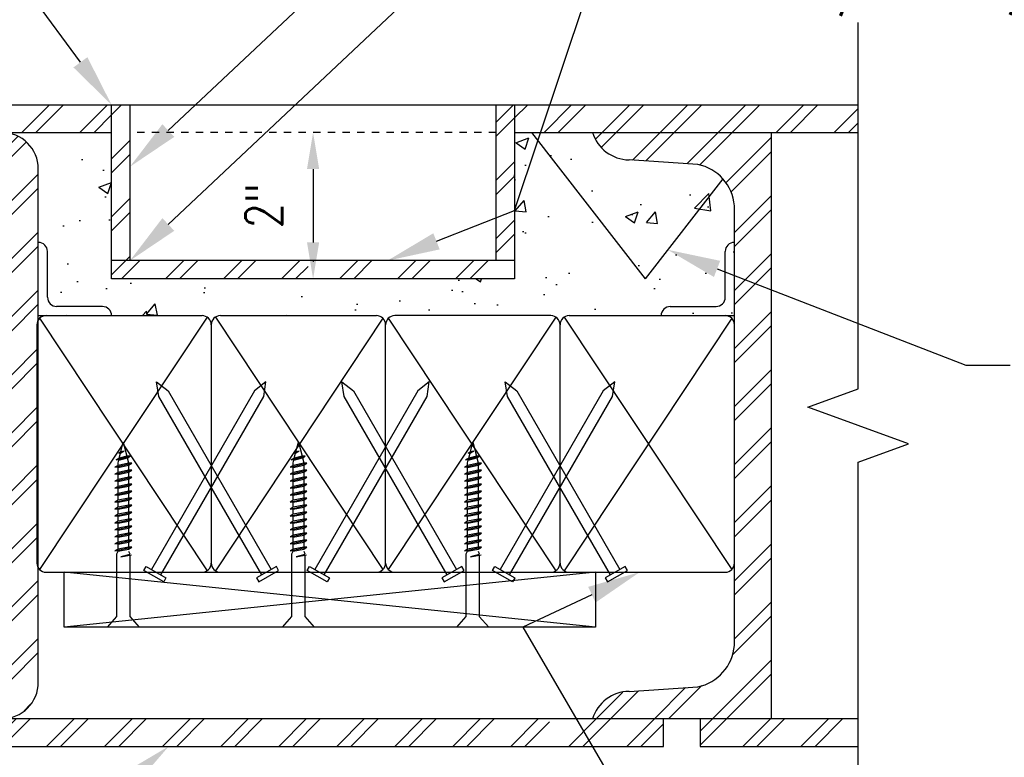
# Model space of a CAD drawing. Header units: inches. Extents: x -39 to 824, y 5 to 218.
# Tile 4 of 13: x 103 to 117, y 49 to 59. Entities that reach past the tile are written whole.
import ezdxf
from ezdxf import colors
from ezdxf.entities.mleader import LeaderData, LeaderLine
from ezdxf.math import Vec2, Vec3

# ---------------------------------------------------------------- set-up
doc = ezdxf.new("R2010")
doc.units = ezdxf.units.IN
doc.header["$MEASUREMENT"] = 0
doc.linetypes.add('Hidden 3_32_', pattern=[0.140625, 0.09375, -0.046875])
for name, color, linetype in [('A-DETL-HDLN', 3, 'Hidden 3_32_'), ('A-DETL-MEDM', 3, 'Continuous'), ('A-DETL-THIN', 1, 'Continuous'), ('S-ANNO-DIMS', 1, 'Continuous'), ('S-ANNO-NOTE', 2, 'Continuous')]:
    doc.layers.add(name, color=color, linetype=linetype)
doc.layers.add('M-DETL-PATT', color=9, linetype='Continuous', true_color=0x808080)
doc.styles.add('Annotative', font='romans.shx', dxfattribs={"width": 0.8, "height": 0.125})
doc.dimstyles.new('Annotative', dxfattribs={"dimscale": 0, "dimtxt": 0.125, "dimasz": 0.125, "dimexe": 0.18, "dimexo": 0.0625, "dimgap": 0.09375, "dimtad": 1, "dimdec": 3, "dimzin": 3, "dimdsep": 46, "dimlunit": 4, "dimtxsty": 'Annotative', "dimcen": 0.09, "dimclrt": 2, "dimazin": 2, "dimtfac": 1, "dimtdec": 3, "dimtmove": 0, "dimatfit": 0, "dimfxl": 1, "dimtfill": 1, "dimfrac": 2, "dimtolj": 1, "dimtzin": 0, "dimarcsym": 0})
pattern_1 = [(45, (25.9331, -36), (-0.3959798, 0.3959798), []), (45, (25.9331, -35.4), (-0.3959798, 0.3959798), [])]

# ---------------------------------------------------------------- blocks, each defined once
blk = doc.blocks.new('*D31')
at = {"layer": 'Defpoints', "color": 0, "transparency": 16777216}
for p in [(109.771, 57.203), (107.271, 55.203), (110.021, 55.203)]:
    blk.add_point(p, dxfattribs=at)
at = {"layer": 'S-ANNO-DIMS', "color": 0, "lineweight": -2, "transparency": 16777216}
blk.add_line((107.271, 56.703), (107.271, 55.703), dxfattribs=at)
at = {"layer": 'S-ANNO-DIMS', "color": 0, "transparency": 16777216}
for points in [[(107.188, 56.703), (107.354, 56.703), (107.271, 57.203)], [(107.188, 55.703), (107.354, 55.703), (107.271, 55.203)]]:
    blk.add_solid(points, dxfattribs=at)
at = {"layer": 'S-ANNO-DIMS', "color": 2, "lineweight": -3, "transparency": 16777216, "insert": (106.598, 56.203), "char_height": 0.5, "attachment_point": 5, "rotation": 90, "style": 'Annotative'}
blk.add_mtext('\\A1;2"', dxfattribs=at)

msp = doc.modelspace()

# ---------------------------------------------------------------- hatches: boundary and pattern name
at = {"layer": 'M-DETL-PATT', "lineweight": -3}
h = msp.add_hatch(dxfattribs=at)
h.set_pattern_fill('FP_1', color=8, style=0, pattern_type=2)
h.set_pattern_definition(pattern_1)
h.paths.add_polyline_path([(111.1338, 57.2034), (114.7086, 57.2034), (114.7086, 57.5784), (110.0211, 57.5784), (110.0211, 57.2034), (111.0836, 57.2034)])
h.paths.add_polyline_path([(98.5206, 57.2034), (104.5211, 57.2034), (104.5211, 57.5784), (98.5206, 57.5784)])
h = msp.add_hatch(dxfattribs=at)
h.set_pattern_fill('FP_1', color=8, style=0, pattern_type=2)
h.set_pattern_definition(pattern_1)
h.paths.add_polyline_path([(104.5211, 55.4534), (104.7711, 55.4534), (104.7711, 57.5784), (104.5211, 57.5784), (104.5211, 55.8569)])
h = msp.add_hatch(dxfattribs=at)
h.set_pattern_fill('FP_1', color=8, style=0, pattern_type=2)
h.set_pattern_definition(pattern_1)
h.paths.add_polyline_path([(109.7711, 55.4534), (110.0211, 55.4534), (110.0211, 57.5784), (109.7711, 57.5784), (109.7711, 56.2034)])
h = msp.add_hatch(dxfattribs=at)
h.set_pattern_fill('AR-CONC', color=8, scale=0.25, style=0)
h.set_pattern_definition([(50, (0, -36), (1.79315, -0.15688), [0.1875, -2.0625]), (355, (0, -36), (-0.346878, 1.88048), [0.15, -1.65]), (100.4514, (0.1494, -36.013), (1.446272, 1.7236), [0.15935, -1.752855]), (46.1842, (0, -35.5), (2.668103, -0.413798), [0.28125, -3.09375]), (96.6356, (0.2223, -35.5345), (2.336655, 2.435297), [0.239026, -2.629284]), (351.1842, (0, -35.5), (2.336655, 2.435297), [0.225, -2.475]), (21, (0.25, -35.625), (1.492268, -1.006547), [0.1875, -2.0625]), (326, (0.25, -35.625), (0.608288, 1.812875), [0.15, -1.65]), (71.4514, (0.3744, -35.7089), (2.100556, 0.806328), [0.15935, -1.752855]), (37.5, (0, -36), (0.0303996, 0.8322346), [0, -1.63, 0, -1.675, 0, -1.65625]), (7.5, (0, -36), (0.657674, 0.9860293), [0, -0.955, 0, -1.5925, 0, -0.63125]), (327.5, (-0.5575, -36), (1.334556, -0.0563872), [0, -0.625, 0, -1.95, 0, -2.5875]), (317.5, (-0.8075, -36), (1.457965, 0.250262), [0, -0.8125, 0, -1.295, 0, -1.8375])])
h.paths.add_polyline_path([(103.5211, 54.7034), (113.0211, 54.7034), (113.0211, 56.2034), (112.9914, 56.3492), (112.9281, 56.4838), (112.8349, 56.5997), (112.7169, 56.6904), (112.5809, 56.7507), (112.4346, 56.7772), (111.5342, 56.8317), (111.4141, 56.8596), (111.3035, 56.9142), (111.2084, 56.9927), (111.1338, 57.0908), (111.0836, 57.2034), (110.0211, 57.2034), (110.0211, 55.2034), (104.5211, 55.2034), (104.5211, 57.2034), (103.5211, 57.2034), (103.5211, 53.9479)])
h.paths.add_polyline_path([(98.5206, 53.8144), (99.5211, 53.8144), (99.5211, 57.2034), (98.5206, 57.2034), (98.5206, 53.9479)])
h = msp.add_hatch(dxfattribs=at)
h.set_pattern_fill('FP_1', color=8, style=0, pattern_type=2)
h.set_pattern_definition(pattern_1)
h.paths.add_polyline_path([(103.0211, 49.2034), (103.1505, 49.2204), (103.2711, 49.2704), (103.3747, 49.3499), (103.4541, 49.4534), (103.5041, 49.574), (103.5211, 49.7034), (103.5211, 56.7034), (103.5041, 56.8328), (103.4541, 56.9534), (103.3747, 57.057), (103.2711, 57.1364), (103.1505, 57.1864), (103.0211, 57.2034), (100.0211, 57.2034), (99.8917, 57.1864), (99.7711, 57.1364), (99.6676, 57.057), (99.5881, 56.9534), (99.5381, 56.8328), (99.5211, 56.7034), (99.5211, 49.7034), (99.5381, 49.574), (99.5881, 49.4534), (99.6676, 49.3499), (99.7711, 49.2704), (99.8917, 49.2204), (100.0211, 49.2034)])
h.paths.add_polyline_path([(103.0211, 49.5784), (100.0211, 49.5784), (99.9888, 49.5827), (99.9586, 49.5952), (99.9327, 49.615), (99.9129, 49.6409), (99.9004, 49.6711), (99.8961, 49.7034), (99.8961, 56.7034), (99.9004, 56.7358), (99.9129, 56.7659), (99.9327, 56.7918), (99.9586, 56.8117), (99.9888, 56.8242), (100.0211, 56.8284), (103.0211, 56.8284), (103.0535, 56.8242), (103.0836, 56.8117), (103.1095, 56.7918), (103.1294, 56.7659), (103.1418, 56.7358), (103.1461, 56.7034), (103.1461, 49.7034), (103.1418, 49.6711), (103.1294, 49.6409), (103.1095, 49.615), (103.0836, 49.5952), (103.0535, 49.5827)])
h = msp.add_hatch(dxfattribs=at)
h.set_pattern_fill('FP_1', color=8, style=0, pattern_type=2)
h.set_pattern_definition(pattern_1)
h.paths.add_polyline_path([(111.0836, 49.2034), (113.5211, 49.2034), (113.5211, 57.2034), (111.0836, 57.2034), (111.1389, 57.0823), (111.2224, 56.9786), (111.329, 56.8988), (111.4519, 56.8476), (111.5836, 56.8284), (112.5211, 56.7659), (112.6735, 56.7139), (112.8076, 56.6248), (112.9146, 56.5045), (112.9886, 56.355), (113.0211, 56.2034), (113.0211, 50.2034), (112.9874, 50.046), (112.9146, 49.9023), (112.8076, 49.782), (112.6735, 49.6929), (112.5211, 49.6409), (111.5836, 49.5784), (111.4519, 49.5592), (111.329, 49.5081), (111.2224, 49.4282), (111.1389, 49.3245)])
h = msp.add_hatch(dxfattribs=at)
h.set_pattern_fill('FP_1', color=8, style=0, pattern_type=2)
h.set_pattern_definition(pattern_1)
h.paths.add_polyline_path([(108.817, 55.2034), (110.0211, 55.2034), (110.0211, 55.4534), (107.2738, 55.4534), (107.2321, 55.2034), (108.4629, 55.2034)])
h.paths.add_polyline_path([(105.1922, 55.2034), (107.2321, 55.2034), (107.1905, 55.4534), (104.5211, 55.4534), (104.5211, 55.2034), (104.7711, 55.2034)])
h = msp.add_hatch(dxfattribs=at)
h.set_pattern_fill('FP_1', color=8, style=0, pattern_type=2)
h.set_pattern_definition(pattern_1)
h.paths.add_polyline_path([(110.6957, 48.8284), (112.0524, 48.8284), (112.0524, 49.2034), (110.5851, 49.2034), (110.6957, 49.0181), (110.5404, 48.9574), (110.4887, 49.2034), (103.0211, 49.2034), (103.0211, 48.8284), (110.5676, 48.8284)])
h.paths.add_polyline_path([(98.5206, 48.8284), (100.0211, 48.8284), (100.0211, 49.2034), (98.5206, 49.2034)])
h = msp.add_hatch(dxfattribs=at)
h.set_pattern_fill('FP_1', color=8, style=0, pattern_type=2)
h.set_pattern_definition(pattern_1)
h.paths.add_polyline_path([(114.7086, 48.8284), (114.7086, 49.2034), (112.5524, 49.2034), (112.5524, 48.8284)])

# ---------------------------------------------------------------- linework, layer by layer
at = {"layer": 'A-DETL-HDLN', "lineweight": -3}
msp.add_line((109.7711, 57.2034), (104.7711, 57.2034), dxfattribs=at)
at = {"layer": 'A-DETL-MEDM', "lineweight": -3}
for p, q in [((98.5206, 57.5784), (114.7086, 57.5784)), ((104.5211, 55.2034), (104.5211, 57.5784)), ((104.7711, 57.5784), (104.7711, 55.4534)), ((109.7711, 55.4534), (109.7711, 57.5784)), ((110.0211, 57.5784), (110.0211, 55.2034)), ((98.5206, 57.2034), (104.5211, 57.2034)), ((110.0211, 57.2034), (114.7086, 57.2034)), ((110.2499, 57.2034), (111.8043, 55.2034)), ((113.5211, 57.2034), (113.5211, 49.2034)), ((112.5211, 56.7659), (111.5836, 56.8284)), ((103.5211, 49.7034), (103.5211, 56.7034)), ((112.865, 56.5681), (111.8043, 55.2034)), ((113.0211, 50.2034), (113.0211, 56.2034)), ((110.0211, 55.4534), (104.5211, 55.4534)), ((110.0211, 55.2034), (104.5211, 55.2034)), ((111.5836, 49.5784), (112.5211, 49.6409)), ((114.7086, 49.2034), (98.5206, 49.2034)), ((112.0524, 48.8284), (112.0524, 49.2034)), ((112.5524, 49.2034), (112.5524, 48.8284)), ((103.0211, 48.8284), (112.0524, 48.8284)), ((112.5524, 48.8284), (114.7086, 48.8284))]:
    msp.add_line(p, q, dxfattribs=at)
for centre, radius, start, end in [((103.0211, 56.7034), 0.5, 360, 90), ((111.5945, 57.3637), 0.5354, 197.42154, 268.83867), ((112.3967, 56.1519), 0.6265, 4.71621, 78.55085), ((112.3967, 50.2549), 0.6265, 281.44913, 355.28379), ((103.0211, 49.7034), 0.5, 270, 0), ((111.5945, 49.0431), 0.5354, 91.16134, 162.57846)]:
    msp.add_arc(centre, radius, start, end, dxfattribs=at)
at = {"layer": 'A-DETL-THIN', "lineweight": -3}
for p, q in [((114.7086, 53.7034), (114.7086, 58.7034)), ((103.6461, 54.9534), (103.6461, 55.5784)), ((112.8961, 54.9534), (112.8961, 55.5784)), ((104.3961, 54.8284), (103.7711, 54.8284)), ((112.1461, 54.8284), (112.7711, 54.8284)), ((103.5211, 54.7034), (105.7561, 54.7034)), ((106.0061, 54.7034), (108.1361, 54.7034)), ((110.5161, 54.7034), (108.3861, 54.7034)), ((110.7661, 54.7034), (113.0211, 54.7034)), ((103.501, 54.5784), (103.501, 51.3284)), ((105.8244, 54.6831), (103.5376, 51.24)), ((103.5376, 54.6668), (105.8242, 51.2236)), ((105.8811, 54.5784), (105.8811, 51.3284)), ((105.9377, 54.6831), (108.2245, 51.24)), ((108.2245, 54.6668), (105.9379, 51.2236)), ((108.2611, 51.3284), (108.2611, 54.5784)), ((110.5845, 54.6831), (108.2977, 51.24)), ((108.2977, 54.6668), (110.5843, 51.2236)), ((110.6411, 51.3284), (110.6411, 54.5784)), ((110.6977, 54.6831), (112.9845, 51.24)), ((112.9845, 54.6668), (110.6979, 51.2236)), ((105.1637, 53.6021), (105.1341, 53.8015)), ((105.1341, 53.8015), (105.2919, 53.6761)), ((106.6281, 53.8015), (106.4702, 53.6761)), ((106.5984, 53.6021), (106.6281, 53.8015)), ((107.6943, 53.6021), (107.6646, 53.8015)), ((107.6646, 53.8015), (107.8224, 53.6761)), ((108.8575, 53.8015), (108.6997, 53.6761)), ((108.8279, 53.6021), (108.8575, 53.8015)), ((109.9238, 53.6021), (109.8941, 53.8015)), ((109.8941, 53.8015), (110.0519, 53.6761)), ((111.3881, 53.8015), (111.2302, 53.6761)), ((111.3584, 53.6021), (111.3881, 53.8015)), ((106.4702, 53.6761), (105.064, 51.2404)), ((105.2919, 53.6761), (106.6981, 51.2404)), ((108.6997, 53.6761), (107.2935, 51.2404)), ((107.8224, 53.6761), (109.2287, 51.2404)), ((111.2302, 53.6761), (109.824, 51.2404)), ((110.0519, 53.6761), (111.4582, 51.2404)), ((114.0217, 53.4534), (114.7086, 53.7034)), ((106.57, 51.1664), (105.1637, 53.6021)), ((105.1921, 51.1664), (106.5984, 53.6021)), ((107.4216, 51.1664), (108.8279, 53.6021)), ((109.1005, 51.1664), (107.6943, 53.6021)), ((111.33, 51.1664), (109.9238, 53.6021)), ((109.9522, 51.1664), (111.3584, 53.6021)), ((115.3955, 52.9534), (114.0217, 53.4534)), ((104.6472, 52.8462), (104.6809, 52.9773)), ((104.6809, 52.9773), (104.7305, 52.7847)), ((107.0373, 52.8462), (107.0711, 52.9773)), ((107.0711, 52.9773), (107.1206, 52.7847)), ((109.4173, 52.8462), (109.4511, 52.9773)), ((109.4511, 52.9773), (109.5007, 52.7847)), ((114.7086, 52.7034), (115.3955, 52.9534)), ((104.6182, 52.8291), (104.6931, 52.8562)), ((104.6472, 52.8462), (104.6182, 52.8291)), ((104.6248, 52.7592), (104.6427, 52.829)), ((104.6427, 52.829), (104.6931, 52.8562)), ((104.6931, 52.8562), (104.6472, 52.8462)), ((107.0083, 52.8291), (107.0832, 52.8562)), ((107.0373, 52.8462), (107.0083, 52.8291)), ((107.0149, 52.7592), (107.0329, 52.829)), ((107.0329, 52.829), (107.0832, 52.8562)), ((107.0832, 52.8562), (107.0373, 52.8462)), ((109.3883, 52.8291), (109.4632, 52.8562)), ((109.4173, 52.8462), (109.3883, 52.8291)), ((109.3949, 52.7592), (109.4129, 52.829)), ((109.4129, 52.829), (109.4632, 52.8562)), ((109.4632, 52.8562), (109.4173, 52.8462)), ((104.5662, 52.6369), (104.7972, 52.6893)), ((104.5822, 52.7357), (104.7746, 52.7847)), ((104.6248, 52.7592), (104.5822, 52.7357)), ((104.6183, 52.7339), (104.5822, 52.7357)), ((104.6088, 52.6971), (104.6183, 52.7339)), ((104.6088, 52.6604), (104.6088, 52.6971)), ((104.7531, 52.6893), (104.6088, 52.6604)), ((104.6183, 52.7339), (104.737, 52.7644)), ((104.7305, 52.7847), (104.6248, 52.7592)), ((104.7746, 52.7847), (104.7305, 52.7847)), ((104.7358, 52.7641), (104.7531, 52.6971)), ((104.737, 52.7644), (104.7746, 52.7847)), ((104.7531, 52.6624), (104.7972, 52.6893)), ((104.7972, 52.6893), (104.7531, 52.6893)), ((106.9563, 52.6369), (107.1873, 52.6893)), ((106.9723, 52.7357), (107.1648, 52.7847)), ((107.0149, 52.7592), (106.9723, 52.7357)), ((107.0084, 52.7339), (106.9723, 52.7357)), ((106.9989, 52.6971), (107.0084, 52.7339)), ((106.9989, 52.6604), (106.9989, 52.6971)), ((107.1432, 52.6893), (106.9989, 52.6604)), ((107.0084, 52.7339), (107.1272, 52.7644)), ((107.1206, 52.7847), (107.0149, 52.7592)), ((107.1648, 52.7847), (107.1206, 52.7847)), ((107.126, 52.7641), (107.1432, 52.6971)), ((107.1272, 52.7644), (107.1648, 52.7847)), ((107.1432, 52.6624), (107.1873, 52.6893)), ((107.1873, 52.6893), (107.1432, 52.6893)), ((109.3363, 52.6369), (109.5673, 52.6893)), ((109.3523, 52.7357), (109.5448, 52.7847)), ((109.3949, 52.7592), (109.3523, 52.7357)), ((109.3884, 52.7339), (109.3523, 52.7357)), ((109.3789, 52.6971), (109.3884, 52.7339)), ((109.3789, 52.6604), (109.3789, 52.6971)), ((109.5232, 52.6893), (109.3789, 52.6604)), ((109.3884, 52.7339), (109.5072, 52.7644)), ((109.5007, 52.7847), (109.3949, 52.7592)), ((109.5448, 52.7847), (109.5007, 52.7847)), ((109.506, 52.7641), (109.5232, 52.6971)), ((109.5072, 52.7644), (109.5448, 52.7847)), ((109.5232, 52.6624), (109.5673, 52.6893)), ((109.5673, 52.6893), (109.5232, 52.6893)), ((114.7086, 47.7034), (114.7086, 52.7034)), ((104.6088, 52.6604), (104.5662, 52.6369)), ((104.6088, 52.6336), (104.5662, 52.6369)), ((104.5662, 52.5416), (104.7972, 52.5941)), ((104.6088, 52.5652), (104.5662, 52.5416)), ((104.6088, 52.6336), (104.7531, 52.6624)), ((104.6088, 52.5652), (104.6088, 52.6336)), ((104.7531, 52.5941), (104.6088, 52.5652)), ((104.6088, 52.5383), (104.7531, 52.5672)), ((104.7531, 52.6624), (104.7531, 52.5941)), ((104.7531, 52.5672), (104.7972, 52.5941)), ((104.7972, 52.5941), (104.7531, 52.5941)), ((104.7531, 52.5672), (104.7531, 52.4988)), ((106.9989, 52.6604), (106.9563, 52.6369)), ((106.9989, 52.6336), (106.9563, 52.6369)), ((106.9563, 52.5416), (107.1873, 52.5941)), ((106.9989, 52.5652), (106.9563, 52.5416)), ((106.9989, 52.6336), (107.1432, 52.6624)), ((106.9989, 52.5652), (106.9989, 52.6336)), ((107.1432, 52.5941), (106.9989, 52.5652)), ((106.9989, 52.5383), (107.1432, 52.5672)), ((107.1432, 52.6624), (107.1432, 52.5941)), ((107.1432, 52.5672), (107.1873, 52.5941)), ((107.1873, 52.5941), (107.1432, 52.5941)), ((107.1432, 52.5672), (107.1432, 52.4988)), ((109.3789, 52.6604), (109.3363, 52.6369)), ((109.3789, 52.6336), (109.3363, 52.6369)), ((109.3363, 52.5416), (109.5673, 52.5941)), ((109.3789, 52.5652), (109.3363, 52.5416)), ((109.3789, 52.6336), (109.5232, 52.6624)), ((109.3789, 52.5652), (109.3789, 52.6336)), ((109.5232, 52.5941), (109.3789, 52.5652)), ((109.3789, 52.5383), (109.5232, 52.5672)), ((109.5232, 52.6624), (109.5232, 52.5941)), ((109.5232, 52.5672), (109.5673, 52.5941)), ((109.5673, 52.5941), (109.5232, 52.5941)), ((109.5232, 52.5672), (109.5232, 52.4988)), ((104.6088, 52.5383), (104.5662, 52.5416)), ((104.5662, 52.4464), (104.7972, 52.4988)), ((104.6088, 52.4699), (104.5662, 52.4464)), ((104.6088, 52.4431), (104.5662, 52.4464)), ((104.6088, 52.4699), (104.6088, 52.5383)), ((104.7531, 52.4988), (104.6088, 52.4699)), ((104.6088, 52.4431), (104.7531, 52.4719)), ((104.6088, 52.3747), (104.6088, 52.4431)), ((104.7531, 52.4719), (104.7972, 52.4988)), ((104.7972, 52.4988), (104.7531, 52.4988)), ((104.7531, 52.4719), (104.7531, 52.4036)), ((106.9989, 52.5383), (106.9563, 52.5416)), ((106.9563, 52.4464), (107.1873, 52.4988)), ((106.9989, 52.4699), (106.9563, 52.4464)), ((106.9989, 52.4431), (106.9563, 52.4464)), ((106.9989, 52.4699), (106.9989, 52.5383)), ((107.1432, 52.4988), (106.9989, 52.4699)), ((106.9989, 52.4431), (107.1432, 52.4719)), ((106.9989, 52.3747), (106.9989, 52.4431)), ((107.1432, 52.4719), (107.1873, 52.4988)), ((107.1873, 52.4988), (107.1432, 52.4988)), ((107.1432, 52.4719), (107.1432, 52.4036)), ((109.3789, 52.5383), (109.3363, 52.5416)), ((109.3363, 52.4464), (109.5673, 52.4988)), ((109.3789, 52.4699), (109.3363, 52.4464)), ((109.3789, 52.4431), (109.3363, 52.4464)), ((109.3789, 52.4699), (109.3789, 52.5383)), ((109.5232, 52.4988), (109.3789, 52.4699)), ((109.3789, 52.4431), (109.5232, 52.4719)), ((109.3789, 52.3747), (109.3789, 52.4431)), ((109.5232, 52.4719), (109.5673, 52.4988)), ((109.5673, 52.4988), (109.5232, 52.4988)), ((109.5232, 52.4719), (109.5232, 52.4036)), ((104.5662, 52.3511), (104.7972, 52.4036)), ((104.6088, 52.3747), (104.5662, 52.3511)), ((104.6088, 52.3478), (104.5662, 52.3511)), ((104.5662, 52.2559), (104.7972, 52.3083)), ((104.6088, 52.2794), (104.5662, 52.2559)), ((104.7531, 52.4036), (104.6088, 52.3747)), ((104.6088, 52.3478), (104.7531, 52.3766)), ((104.6088, 52.2794), (104.6088, 52.3478)), ((104.7531, 52.3083), (104.6088, 52.2794)), ((104.6088, 52.2526), (104.7531, 52.2814)), ((104.7531, 52.3766), (104.7972, 52.4036)), ((104.7972, 52.4036), (104.7531, 52.4036)), ((104.7531, 52.3766), (104.7531, 52.3083)), ((104.7531, 52.2814), (104.7972, 52.3083)), ((104.7972, 52.3083), (104.7531, 52.3083)), ((104.7531, 52.2814), (104.7531, 52.2131)), ((106.9563, 52.3511), (107.1873, 52.4036)), ((106.9989, 52.3747), (106.9563, 52.3511)), ((106.9989, 52.3478), (106.9563, 52.3511)), ((106.9563, 52.2559), (107.1873, 52.3083)), ((106.9989, 52.2794), (106.9563, 52.2559)), ((107.1432, 52.4036), (106.9989, 52.3747)), ((106.9989, 52.3478), (107.1432, 52.3766)), ((106.9989, 52.2794), (106.9989, 52.3478)), ((107.1432, 52.3083), (106.9989, 52.2794)), ((106.9989, 52.2526), (107.1432, 52.2814)), ((107.1432, 52.3766), (107.1873, 52.4036)), ((107.1873, 52.4036), (107.1432, 52.4036)), ((107.1432, 52.3766), (107.1432, 52.3083)), ((107.1432, 52.2814), (107.1873, 52.3083)), ((107.1873, 52.3083), (107.1432, 52.3083)), ((107.1432, 52.2814), (107.1432, 52.2131)), ((109.3363, 52.3511), (109.5673, 52.4036)), ((109.3789, 52.3747), (109.3363, 52.3511)), ((109.3789, 52.3478), (109.3363, 52.3511)), ((109.3363, 52.2559), (109.5673, 52.3083)), ((109.3789, 52.2794), (109.3363, 52.2559)), ((109.5232, 52.4036), (109.3789, 52.3747)), ((109.3789, 52.3478), (109.5232, 52.3766)), ((109.3789, 52.2794), (109.3789, 52.3478)), ((109.5232, 52.3083), (109.3789, 52.2794)), ((109.3789, 52.2526), (109.5232, 52.2814)), ((109.5232, 52.3766), (109.5673, 52.4036)), ((109.5673, 52.4036), (109.5232, 52.4036)), ((109.5232, 52.3766), (109.5232, 52.3083)), ((109.5232, 52.2814), (109.5673, 52.3083)), ((109.5673, 52.3083), (109.5232, 52.3083)), ((109.5232, 52.2814), (109.5232, 52.2131)), ((104.6088, 52.2526), (104.5662, 52.2559)), ((104.5662, 52.1606), (104.7972, 52.2131)), ((104.6088, 52.1842), (104.5662, 52.1606)), ((104.6088, 52.1573), (104.5662, 52.1606)), ((104.6088, 52.1842), (104.6088, 52.2526)), ((104.7531, 52.2131), (104.6088, 52.1842)), ((104.6088, 52.1573), (104.7531, 52.1861)), ((104.6088, 52.0889), (104.6088, 52.1573)), ((104.7531, 52.1861), (104.7972, 52.2131)), ((104.7972, 52.2131), (104.7531, 52.2131)), ((104.7531, 52.1861), (104.7531, 52.1178)), ((106.9989, 52.2526), (106.9563, 52.2559)), ((106.9563, 52.1606), (107.1873, 52.2131)), ((106.9989, 52.1842), (106.9563, 52.1606)), ((106.9989, 52.1573), (106.9563, 52.1606)), ((106.9989, 52.1842), (106.9989, 52.2526)), ((107.1432, 52.2131), (106.9989, 52.1842)), ((106.9989, 52.1573), (107.1432, 52.1861)), ((106.9989, 52.0889), (106.9989, 52.1573)), ((107.1432, 52.1861), (107.1873, 52.2131)), ((107.1873, 52.2131), (107.1432, 52.2131)), ((107.1432, 52.1861), (107.1432, 52.1178)), ((109.3789, 52.2526), (109.3363, 52.2559)), ((109.3363, 52.1606), (109.5673, 52.2131)), ((109.3789, 52.1842), (109.3363, 52.1606)), ((109.3789, 52.1573), (109.3363, 52.1606)), ((109.3789, 52.1842), (109.3789, 52.2526)), ((109.5232, 52.2131), (109.3789, 52.1842)), ((109.3789, 52.1573), (109.5232, 52.1861)), ((109.3789, 52.0889), (109.3789, 52.1573)), ((109.5232, 52.1861), (109.5673, 52.2131)), ((109.5673, 52.2131), (109.5232, 52.2131)), ((109.5232, 52.1861), (109.5232, 52.1178)), ((104.5662, 52.0654), (104.7972, 52.1178)), ((104.6088, 52.0889), (104.5662, 52.0654)), ((104.6088, 52.062), (104.5662, 52.0654)), ((104.5662, 51.9701), (104.7972, 52.0225)), ((104.7531, 52.1178), (104.6088, 52.0889)), ((104.6088, 52.062), (104.7531, 52.0909)), ((104.6088, 51.9937), (104.6088, 52.062)), ((104.7531, 52.0225), (104.6088, 51.9937)), ((104.7531, 52.0909), (104.7972, 52.1178)), ((104.7972, 52.1178), (104.7531, 52.1178)), ((104.7531, 52.0909), (104.7531, 52.0225)), ((104.7531, 51.9956), (104.7972, 52.0225)), ((104.7972, 52.0225), (104.7531, 52.0225)), ((106.9563, 52.0654), (107.1873, 52.1178)), ((106.9989, 52.0889), (106.9563, 52.0654)), ((106.9989, 52.062), (106.9563, 52.0654)), ((106.9563, 51.9701), (107.1873, 52.0225)), ((107.1432, 52.1178), (106.9989, 52.0889)), ((106.9989, 52.062), (107.1432, 52.0909)), ((106.9989, 51.9937), (106.9989, 52.062)), ((107.1432, 52.0225), (106.9989, 51.9937)), ((107.1432, 52.0909), (107.1873, 52.1178)), ((107.1873, 52.1178), (107.1432, 52.1178)), ((107.1432, 52.0909), (107.1432, 52.0225)), ((107.1432, 51.9956), (107.1873, 52.0225)), ((107.1873, 52.0225), (107.1432, 52.0225)), ((109.3363, 52.0654), (109.5673, 52.1178)), ((109.3789, 52.0889), (109.3363, 52.0654)), ((109.3789, 52.062), (109.3363, 52.0654)), ((109.3363, 51.9701), (109.5673, 52.0225)), ((109.5232, 52.1178), (109.3789, 52.0889)), ((109.3789, 52.062), (109.5232, 52.0909)), ((109.3789, 51.9937), (109.3789, 52.062)), ((109.5232, 52.0225), (109.3789, 51.9937)), ((109.5232, 52.0909), (109.5673, 52.1178)), ((109.5673, 52.1178), (109.5232, 52.1178)), ((109.5232, 52.0909), (109.5232, 52.0225)), ((109.5232, 51.9956), (109.5673, 52.0225)), ((109.5673, 52.0225), (109.5232, 52.0225)), ((104.6088, 51.9937), (104.5662, 51.9701)), ((104.6088, 51.9668), (104.5662, 51.9701)), ((104.5662, 51.8748), (104.7972, 51.9273)), ((104.6088, 51.8984), (104.5662, 51.8748)), ((104.6088, 51.8715), (104.5662, 51.8748)), ((104.6088, 51.9668), (104.7531, 51.9956)), ((104.6088, 51.8984), (104.6088, 51.9668)), ((104.7531, 51.9273), (104.6088, 51.8984)), ((104.6088, 51.8715), (104.7531, 51.9004)), ((104.7531, 51.9956), (104.7531, 51.9273)), ((104.7531, 51.9004), (104.7972, 51.9273)), ((104.7972, 51.9273), (104.7531, 51.9273)), ((104.7531, 51.9004), (104.7531, 51.832)), ((106.9989, 51.9937), (106.9563, 51.9701)), ((106.9989, 51.9668), (106.9563, 51.9701)), ((106.9563, 51.8748), (107.1873, 51.9273)), ((106.9989, 51.8984), (106.9563, 51.8748)), ((106.9989, 51.8715), (106.9563, 51.8748)), ((106.9989, 51.9668), (107.1432, 51.9956)), ((106.9989, 51.8984), (106.9989, 51.9668)), ((107.1432, 51.9273), (106.9989, 51.8984)), ((106.9989, 51.8715), (107.1432, 51.9004)), ((107.1432, 51.9956), (107.1432, 51.9273)), ((107.1432, 51.9004), (107.1873, 51.9273)), ((107.1873, 51.9273), (107.1432, 51.9273)), ((107.1432, 51.9004), (107.1432, 51.832)), ((109.3789, 51.9937), (109.3363, 51.9701)), ((109.3789, 51.9668), (109.3363, 51.9701)), ((109.3363, 51.8748), (109.5673, 51.9273)), ((109.3789, 51.8984), (109.3363, 51.8748)), ((109.3789, 51.8715), (109.3363, 51.8748)), ((109.3789, 51.9668), (109.5232, 51.9956)), ((109.3789, 51.8984), (109.3789, 51.9668)), ((109.5232, 51.9273), (109.3789, 51.8984)), ((109.3789, 51.8715), (109.5232, 51.9004)), ((109.5232, 51.9956), (109.5232, 51.9273)), ((109.5232, 51.9004), (109.5673, 51.9273)), ((109.5673, 51.9273), (109.5232, 51.9273)), ((109.5232, 51.9004), (109.5232, 51.832)), ((104.5662, 51.7796), (104.7972, 51.832)), ((104.6088, 51.8031), (104.5662, 51.7796)), ((104.6088, 51.7763), (104.5662, 51.7796)), ((104.6088, 51.8031), (104.6088, 51.8715)), ((104.7531, 51.832), (104.6088, 51.8031)), ((104.6088, 51.7763), (104.7531, 51.8051)), ((104.6088, 51.7079), (104.6088, 51.7763)), ((104.7531, 51.8051), (104.7972, 51.832)), ((104.7972, 51.832), (104.7531, 51.832)), ((104.7531, 51.8051), (104.7531, 51.7368)), ((106.9563, 51.7796), (107.1873, 51.832)), ((106.9989, 51.8031), (106.9563, 51.7796)), ((106.9989, 51.7763), (106.9563, 51.7796)), ((106.9989, 51.8031), (106.9989, 51.8715)), ((107.1432, 51.832), (106.9989, 51.8031)), ((106.9989, 51.7763), (107.1432, 51.8051)), ((106.9989, 51.7079), (106.9989, 51.7763)), ((107.1432, 51.8051), (107.1873, 51.832)), ((107.1873, 51.832), (107.1432, 51.832)), ((107.1432, 51.8051), (107.1432, 51.7368)), ((109.3363, 51.7796), (109.5673, 51.832)), ((109.3789, 51.8031), (109.3363, 51.7796)), ((109.3789, 51.7763), (109.3363, 51.7796)), ((109.3789, 51.8031), (109.3789, 51.8715)), ((109.5232, 51.832), (109.3789, 51.8031)), ((109.3789, 51.7763), (109.5232, 51.8051)), ((109.3789, 51.7079), (109.3789, 51.7763)), ((109.5232, 51.8051), (109.5673, 51.832)), ((109.5673, 51.832), (109.5232, 51.832)), ((109.5232, 51.8051), (109.5232, 51.7368)), ((104.5662, 51.6843), (104.7972, 51.7368)), ((104.6088, 51.7079), (104.5662, 51.6843)), ((104.6088, 51.681), (104.5662, 51.6843)), ((104.5662, 51.5891), (104.7972, 51.6415)), ((104.6088, 51.6126), (104.5662, 51.5891)), ((104.7531, 51.7368), (104.6088, 51.7079)), ((104.6088, 51.681), (104.7531, 51.7099)), ((104.6088, 51.6126), (104.6088, 51.681)), ((104.7531, 51.6415), (104.6088, 51.6126)), ((104.6088, 51.5858), (104.7531, 51.6146)), ((104.7531, 51.7099), (104.7972, 51.7368)), ((104.7972, 51.7368), (104.7531, 51.7368)), ((104.7531, 51.7099), (104.7531, 51.6415)), ((104.7531, 51.6146), (104.7972, 51.6415)), ((104.7972, 51.6415), (104.7531, 51.6415)), ((104.7531, 51.6146), (104.7531, 51.5463)), ((106.9563, 51.6843), (107.1873, 51.7368)), ((106.9989, 51.7079), (106.9563, 51.6843)), ((106.9989, 51.681), (106.9563, 51.6843)), ((106.9563, 51.5891), (107.1873, 51.6415)), ((106.9989, 51.6126), (106.9563, 51.5891)), ((107.1432, 51.7368), (106.9989, 51.7079)), ((106.9989, 51.681), (107.1432, 51.7099)), ((106.9989, 51.6126), (106.9989, 51.681)), ((107.1432, 51.6415), (106.9989, 51.6126)), ((106.9989, 51.5858), (107.1432, 51.6146)), ((107.1432, 51.7099), (107.1873, 51.7368)), ((107.1873, 51.7368), (107.1432, 51.7368)), ((107.1432, 51.7099), (107.1432, 51.6415)), ((107.1432, 51.6146), (107.1873, 51.6415)), ((107.1873, 51.6415), (107.1432, 51.6415)), ((107.1432, 51.6146), (107.1432, 51.5463)), ((109.3363, 51.6843), (109.5673, 51.7368)), ((109.3789, 51.7079), (109.3363, 51.6843)), ((109.3789, 51.681), (109.3363, 51.6843)), ((109.3363, 51.5891), (109.5673, 51.6415)), ((109.3789, 51.6126), (109.3363, 51.5891)), ((109.5232, 51.7368), (109.3789, 51.7079)), ((109.3789, 51.681), (109.5232, 51.7099)), ((109.3789, 51.6126), (109.3789, 51.681)), ((109.5232, 51.6415), (109.3789, 51.6126)), ((109.3789, 51.5858), (109.5232, 51.6146)), ((109.5232, 51.7099), (109.5673, 51.7368)), ((109.5673, 51.7368), (109.5232, 51.7368)), ((109.5232, 51.7099), (109.5232, 51.6415)), ((109.5232, 51.6146), (109.5673, 51.6415)), ((109.5673, 51.6415), (109.5232, 51.6415)), ((109.5232, 51.6146), (109.5232, 51.5463)), ((104.6088, 51.5858), (104.5662, 51.5891)), ((104.5662, 51.4938), (104.7972, 51.5463)), ((104.6088, 51.5174), (104.5662, 51.4938)), ((104.6088, 51.4905), (104.5662, 51.4938)), ((104.5924, 51.4534), (104.6088, 51.4905)), ((104.6088, 51.5174), (104.6088, 51.5858)), ((104.7531, 51.5463), (104.6088, 51.5174)), ((104.6088, 51.4905), (104.7531, 51.5193)), ((104.7531, 51.5193), (104.7972, 51.5463)), ((104.7972, 51.5463), (104.7531, 51.5463)), ((104.7531, 51.4905), (104.7695, 51.4534)), ((106.9989, 51.5858), (106.9563, 51.5891)), ((106.9563, 51.4938), (107.1873, 51.5463)), ((106.9989, 51.5174), (106.9563, 51.4938)), ((106.9989, 51.4905), (106.9563, 51.4938)), ((106.9825, 51.4534), (106.9989, 51.4905)), ((106.9989, 51.5174), (106.9989, 51.5858)), ((107.1432, 51.5463), (106.9989, 51.5174)), ((106.9989, 51.4905), (107.1432, 51.5193)), ((107.1432, 51.5193), (107.1873, 51.5463)), ((107.1873, 51.5463), (107.1432, 51.5463)), ((107.1432, 51.4905), (107.1596, 51.4534)), ((109.3789, 51.5858), (109.3363, 51.5891)), ((109.3363, 51.4938), (109.5673, 51.5463)), ((109.3789, 51.5174), (109.3363, 51.4938)), ((109.3789, 51.4905), (109.3363, 51.4938)), ((109.3625, 51.4534), (109.3789, 51.4905)), ((109.3789, 51.5174), (109.3789, 51.5858)), ((109.5232, 51.5463), (109.3789, 51.5174)), ((109.3789, 51.4905), (109.5232, 51.5193)), ((109.5232, 51.5193), (109.5673, 51.5463)), ((109.5673, 51.5463), (109.5232, 51.5463)), ((109.5232, 51.4905), (109.5397, 51.4534)), ((104.5924, 50.5998), (104.5924, 51.4534)), ((104.7695, 51.4458), (104.6488, 51.4151)), ((104.6488, 51.4151), (104.7931, 51.4424)), ((104.7695, 51.4379), (104.7695, 50.5998)), ((106.9825, 50.5998), (106.9825, 51.4534)), ((107.1596, 51.4458), (107.039, 51.4151)), ((107.039, 51.4151), (107.1833, 51.4424)), ((107.1596, 51.4379), (107.1596, 50.5998)), ((109.3625, 50.5998), (109.3625, 51.4534)), ((109.5397, 51.4458), (109.419, 51.4151)), ((109.419, 51.4151), (109.5633, 51.4424)), ((109.5397, 51.4379), (109.5397, 50.5998)), ((103.626, 51.2034), (112.8961, 51.2034)), ((103.8755, 50.4534), (103.8755, 51.2034)), ((111.1255, 50.4534), (103.8755, 51.2034)), ((111.1255, 51.2034), (103.8755, 50.4534)), ((104.9615, 51.2274), (104.9927, 51.2815)), ((105.2321, 51.0712), (104.9615, 51.2274)), ((104.9927, 51.2815), (105.2634, 51.1253)), ((106.7694, 51.2815), (106.4987, 51.1253)), ((106.53, 51.0712), (106.8006, 51.2274)), ((106.8006, 51.2274), (106.7694, 51.2815)), ((107.191, 51.2274), (107.2222, 51.2815)), ((107.4616, 51.0712), (107.191, 51.2274)), ((107.2222, 51.2815), (107.4929, 51.1253)), ((109.2999, 51.2815), (109.0293, 51.1253)), ((109.0605, 51.0712), (109.3312, 51.2274)), ((109.3312, 51.2274), (109.2999, 51.2815)), ((109.7215, 51.2274), (109.7528, 51.2815)), ((109.9922, 51.0712), (109.7215, 51.2274)), ((109.7528, 51.2815), (110.0234, 51.1253)), ((111.1255, 51.2034), (111.1255, 50.4534)), ((111.5294, 51.2815), (111.2588, 51.1253)), ((111.29, 51.0712), (111.5607, 51.2274)), ((111.5607, 51.2274), (111.5294, 51.2815)), ((105.2634, 51.1253), (105.2321, 51.0712)), ((106.4987, 51.1253), (106.53, 51.0712)), ((107.4929, 51.1253), (107.4616, 51.0712)), ((109.0293, 51.1253), (109.0605, 51.0712)), ((110.0234, 51.1253), (109.9922, 51.0712)), ((111.2588, 51.1253), (111.29, 51.0712)), ((104.4645, 50.4534), (104.5924, 50.5998)), ((104.7695, 50.5998), (104.8974, 50.4534)), ((106.8546, 50.4534), (106.9825, 50.5998)), ((107.1596, 50.5998), (107.2875, 50.4534)), ((109.2347, 50.4534), (109.3625, 50.5998)), ((109.5397, 50.5998), (109.6675, 50.4534)), ((111.1255, 50.4534), (103.8755, 50.4534))]:
    msp.add_line(p, q, dxfattribs=at)
for centre, start, end in [((103.5211, 55.5784), 0, 90), ((113.0211, 55.5784), 90, 180), ((103.7711, 54.9534), 180, 270), ((104.3961, 54.7034), 0, 90), ((112.1461, 54.7034), 90, 180), ((112.7711, 54.9534), 270, 0), ((103.626, 54.5784), 90, 180.00002), ((105.7561, 54.5784), 0, 90), ((106.0061, 54.5784), 90, 180), ((108.1361, 54.5784), 0, 90), ((108.3861, 54.5784), 90, 180), ((110.5161, 54.5784), 0, 90), ((110.7661, 54.5784), 90, 180), ((112.8961, 54.5784), 0, 90), ((103.626, 51.3284), 180, 270), ((105.7561, 51.3284), 270, 0), ((106.0061, 51.3284), 180, 270), ((108.1361, 51.3284), 270, 0), ((108.3861, 51.3284), 180, 270), ((110.5161, 51.3284), 270, 0), ((110.7661, 51.3284), 180, 270), ((112.8961, 51.3284), 270, 0)]:
    msp.add_arc(centre, 0.125, start, end, dxfattribs=at)

# ---------------------------------------------------------------- dimensions: what is measured, and where the dimension line sits
at = {"layer": 'S-ANNO-DIMS', "lineweight": -3}
dim = msp.add_linear_dim(base=(107.2711, 55.2034), p1=(109.7711, 57.2034), p2=(110.0211, 55.2034), angle=90, dimstyle='Annotative', override={"dimpost": '\\X', "dimse1": 1, "dimse2": 1, "dimtfill": 0}, dxfattribs=at)
dim.commit()
dim.dimension.update_dxf_attribs({"geometry": '*D31', "text_midpoint": (107.2711, 56.2034), "dimtype": 160})

# ---------------------------------------------------------------- leaders
at = {"layer": 'S-ANNO-NOTE'}
ml = msp.add_multileader_mtext('Standard', dxfattribs=at)
ml.set_content('\\A1;3/8" STEEL INTERIOR PLATE, (TYP)', color=2, style='Annotative')
ml.set_leader_properties(color=1)
ml.build(insert=Vec2(0, 0))
ml.multileader.update_dxf_attribs({"text_right_attachment_type": 3, "dogleg_length": 0.125, "arrow_head_size": 0.72, "scale": 4})
ctx = ml.context
ctx.base_point, ctx.scale, ctx.char_height, ctx.arrow_head_size, ctx.landing_gap_size, ctx.plane_origin = Vec3(94.1392, 62.2969), 4, 0.5, 0.72, 0.36, Vec3(101.5209, 57.5784)
ctx.right_attachment = 3
notes = []
notes.append((ctx, [(0, (1, 1, 0), (101.8354, 61.2731), (-1, 0), 0.5, [(0, [(101.8354, 57.5784)], 0, [])])]))
ctx.mtext.insert, ctx.mtext.width, ctx.mtext.flow_direction = Vec3(94.4992, 62.6302), 7.166307, 5
at = {"layer": 'S-ANNO-NOTE', "lineweight": -3}
ml = msp.add_multileader_mtext('Standard', dxfattribs=at)
ml.set_content('\\pxqr,t3.2,6.4,9.6,12.8,16,19.2,22.4,25.6,28.8,32,35.2,38.4,41.6,44.8,48,51.2,54.4,57.6,60.8,64,67.2,70.4,73.6,76.8,80,83.2,86.4,89.6,92.8,96,99.2,102.4;{\\C256; }', color=2, style='Annotative')
ml.set_leader_properties(color=256)
ml.build(insert=Vec2(0, 0))
ml.multileader.update_dxf_attribs({"text_right_attachment_type": 3, "dogleg_length": 0.36, "arrow_head_size": 0.72, "scale": 4})
ctx = ml.context
ctx.base_point, ctx.scale, ctx.char_height, ctx.arrow_head_size, ctx.landing_gap_size, ctx.plane_origin = Vec3(110.3276, 61.7645), 4, 0.5, 0.72, 0.36, Vec3(116.9019, 25.5038)
ctx.right_attachment = 3
notes.append((ctx, [(1, (1, 1, 0), (110.1119, 61.7645), (1, 0), 0.2156, [(0, [(104.7711, 56.7345)], 0, [])])]))
ctx.mtext.insert, ctx.mtext.width, ctx.mtext.flow_direction = Vec3(110.6876, 62.0145), 8.086308, 5
ml = msp.add_multileader_mtext('Standard', dxfattribs=at)
ml.set_content('\\pxqr,t3.2,6.4,9.6,12.8,16,19.2,22.4,25.6,28.8,32,35.2,38.4,41.6,44.8,48,51.2,54.4,57.6,60.8,64,67.2,70.4,73.6,76.8,80,83.2,86.4,89.6,92.8,96,99.2,102.4;{\\C256; }', color=2, style='Annotative')
ml.set_leader_properties(color=256)
ml.build(insert=Vec2(0, 0))
ml.multileader.update_dxf_attribs({"text_right_attachment_type": 3, "dogleg_length": 0.36, "arrow_head_size": 0.72, "scale": 4})
ctx = ml.context
ctx.base_point, ctx.scale, ctx.char_height, ctx.arrow_head_size, ctx.landing_gap_size, ctx.plane_origin = Vec3(110.3276, 60.4833), 4, 0.5, 0.72, 0.36, Vec3(116.9019, 24.2227)
ctx.right_attachment = 3
notes.append((ctx, [(1, (1, 1, 0), (110.1119, 60.4833), (1, 0), 0.2156, [(0, [(104.7711, 55.4534)], 0, [])])]))
ctx.mtext.insert, ctx.mtext.width, ctx.mtext.flow_direction = Vec3(110.6876, 60.7333), 8.086308, 5
ml = msp.add_multileader_mtext('Standard', dxfattribs=at)
ml.set_content('{\\C256;STL PL 1/4" THK, TYP}', color=2, style='Annotative')
ml.set_leader_properties(color=1)
ml.build(insert=Vec2(0, 0))
ml.multileader.update_dxf_attribs({"text_right_attachment_type": 3, "dogleg_length": 0.36, "arrow_head_size": 0.72, "scale": 4})
ctx = ml.context
ctx.base_point, ctx.scale, ctx.char_height, ctx.arrow_head_size, ctx.landing_gap_size, ctx.plane_origin = Vec3(111.6258, 59.1276), 4, 0.5, 0.72, 0.36, Vec3(94.2921, 104.5749)
ctx.right_attachment = 3
notes.append((ctx, [(0, (1, 1, 0), (111.02, 59.1276), (1, 0), 0.6058, [(0, [(108.2857, 55.4534), (110.0211, 56.1365)], 0, [])])]))
ctx.mtext.insert, ctx.mtext.width, ctx.mtext.flow_direction = Vec3(111.9858, 59.4609), 8.867773, 5
ml = msp.add_multileader_mtext('Standard', dxfattribs=at)
ml.set_content('\\pxqr,t3.2,6.4,9.6,12.8,16,19.2,22.4,25.6,28.8,32,35.2,38.4,41.6,44.8,48,51.2,54.4,57.6,60.8,64,67.2,70.4,73.6,76.8,80,83.2,86.4,89.6,92.8,96,99.2,102.4;{\\C256; }', color=2, style='Annotative')
ml.set_leader_properties(color=256)
ml.build(insert=Vec2(0, 0))
ml.multileader.update_dxf_attribs({"has_dogleg": 0, "text_right_attachment_type": 3, "dogleg_length": 0.36, "arrow_head_size": 0.72, "scale": 4})
ctx = ml.context
ctx.base_point, ctx.scale, ctx.char_height, ctx.arrow_head_size, ctx.landing_gap_size, ctx.plane_origin = Vec3(102.2673, 59.1253), 4, 0.5, 0.72, 0.36, Vec3(117.2227, 29.0444)
ctx.right_attachment, ctx.text_align_type = 3, 2
notes.append((ctx, [(0, (1, 1, 0), (103.4178, 59.1253), (-1, 0), 0.0305, [(0, [(104.5211, 57.5784)], 0, [])])]))
ctx.mtext.insert, ctx.mtext.width, ctx.mtext.alignment, ctx.mtext.flow_direction = Vec3(103.0273, 59.3753), 8.086308, 3, 5
ml = msp.add_multileader_mtext('Standard', dxfattribs=at)
ml.set_content('\\pxt3.2,6.4,9.6,12.8,16,19.2,22.4,25.6,28.8,32,35.2,38.4,41.6,44.8,48,51.2,54.4,57.6,60.8,64,67.2,70.4,73.6,76.8,80,83.2,86.4,89.6,92.8,96,99.2,102.4;{\\C256;DISCONTINUE EXPANDED MTL AT BMS BLOCKOUT}', color=2, style='Annotative')
ml.set_leader_properties(color=1)
ml.build(insert=Vec2(0, 0))
ml.multileader.update_dxf_attribs({"text_right_attachment_type": 3, "dogleg_length": 0.36, "arrow_head_size": 0.72, "scale": 4})
ctx = ml.context
ctx.base_point, ctx.scale, ctx.char_height, ctx.arrow_head_size, ctx.landing_gap_size, ctx.plane_origin = Vec3(116.7841, 54.0269), 4, 0.5, 0.72, 0.36, Vec3(99.4504, 99.4742)
ctx.right_attachment = 3
notes.append((ctx, [(0, (1, 1, 0), (116.1783, 54.0269), (1, 0), 0.6058, [(1, [(112.1133, 55.601)], 0, [])])]))
ctx.mtext.insert, ctx.mtext.width, ctx.mtext.flow_direction = Vec3(117.1441, 54.2769), 6.631138, 5
ml = msp.add_multileader_mtext('Standard', dxfattribs=at)
ml.set_content('{\\C256;REF C1/S-705}', color=2, style='Annotative')
ml.set_leader_properties(color=1)
ml.build(insert=Vec2(0, 0))
ml.multileader.update_dxf_attribs({"text_right_attachment_type": 3, "dogleg_length": 0.36, "arrow_head_size": 0.72, "scale": 4})
ctx = ml.context
ctx.base_point, ctx.scale, ctx.char_height, ctx.arrow_head_size, ctx.landing_gap_size, ctx.plane_origin = Vec3(113.2997, 46.075), 4, 0.5, 0.72, 0.36, Vec3(95.966, 91.5224)
ctx.right_attachment = 3
notes.append((ctx, [(0, (1, 1, 0), (112.6939, 46.075), (1, 0), 0.6058, [(1, [(111.7272, 51.2034), (110.1345, 50.4534)], 0, [])])]))
ctx.mtext.insert, ctx.mtext.width, ctx.mtext.flow_direction = Vec3(113.6597, 46.4084), 4.829712, 5
at = {"layer": 'S-ANNO-NOTE'}
ml = msp.add_multileader_mtext('Standard', dxfattribs=at)
ml.set_content('\\A1;3/8" STEEL EXTERIOR PLATE, (TYP)', color=2, style='Annotative')
ml.set_leader_properties(color=1)
ml.build(insert=Vec2(0, 0))
ml.multileader.update_dxf_attribs({"text_right_attachment_type": 3, "dogleg_length": 0.125, "arrow_head_size": 0.72, "scale": 4})
ctx = ml.context
ctx.base_point, ctx.scale, ctx.char_height, ctx.arrow_head_size, ctx.landing_gap_size, ctx.plane_origin = Vec3(94.1392, 47.0989), 4, 0.5, 0.72, 0.36, Vec3(101.5209, 41.3246)
ctx.right_attachment = 3
notes.append((ctx, [(0, (1, 1, 0), (102.0069, 46.075), (-1, 0), 0.5, [(0, [(105.3009, 48.8284)], 0, [])])]))
ctx.mtext.insert, ctx.mtext.width, ctx.mtext.flow_direction = Vec3(94.4992, 47.4322), 7.166307, 5
for ctx, leaders in notes:
    for number, flags, end, landing, length, lines in leaders:
        leader = LeaderData()
        leader.index, (leader.has_last_leader_line, leader.has_dogleg_vector, leader.attachment_direction) = number, flags
        leader.last_leader_point, leader.dogleg_vector, leader.dogleg_length = Vec3(end), Vec3(landing), length
        for number, points, colour, breaks in lines:
            line = LeaderLine()
            line.index, line.vertices, line.color, line.breaks = number, Vec3.list(points), colors.encode_raw_color(colour), breaks
            leader.lines.append(line)
        ctx.leaders.append(leader)

doc.saveas('drawing.dxf')
